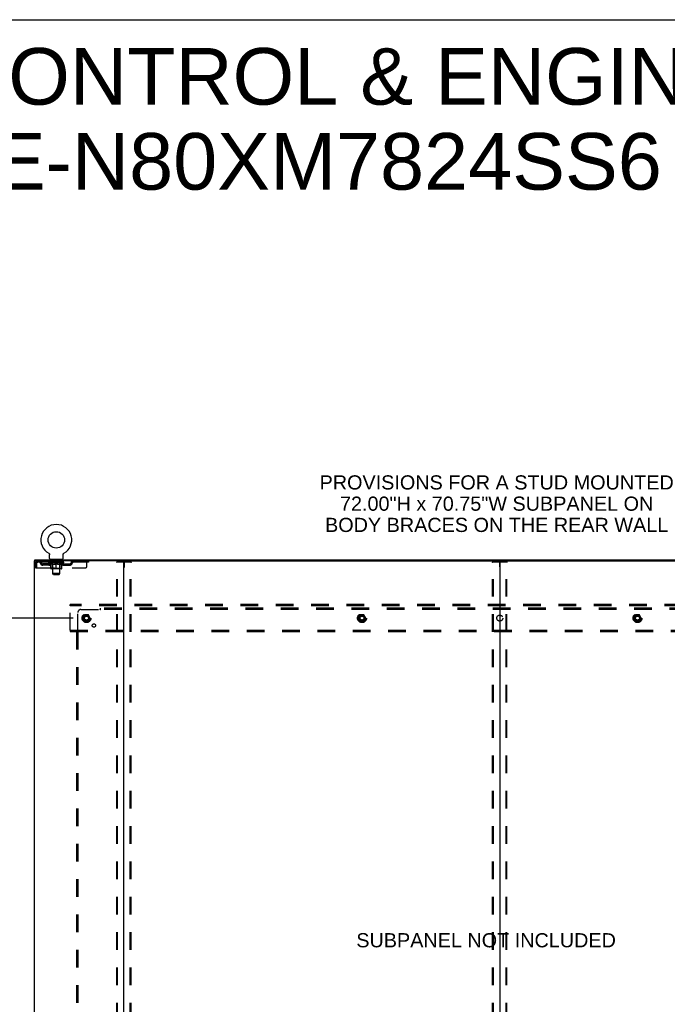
# Model space of a CAD drawing. Header units: inches. Extents: x 0 to 268, y 0 to 174.
# Tile 70 of 71: x 185 to 239, y 91 to 174. Entities that reach past the tile are written whole.
import ezdxf

# ---------------------------------------------------------------- set-up
doc = ezdxf.new("R2010")
doc.units = ezdxf.units.IN
doc.header["$LTSCALE"] = 14.749625
doc.header["$MEASUREMENT"] = 0
doc.linetypes.add('DOT', pattern=[0.2, 0.1, -0.1])
doc.linetypes.add('HIDDEN', pattern=[0.2, 0.1, -0.1])
doc.layers.get('0').update_dxf_attribs({"linetype": 'CONTINUOUS'})
for name, color, linetype in [('DEFAULT_2', 8, 'HIDDEN'), ('DIMENSIONS', 7, 'CONTINUOUS'), ('SUBPANEL', 7, 'CONTINUOUS'), ('WITNESSMARKS', 7, 'CONTINUOUS')]:
    doc.layers.add(name, color=color, linetype=linetype)
doc.styles.get("Standard").update_dxf_attribs({"font": 'arial.ttf'})
doc.dimstyles.new('DIMSTYLE_1', dxfattribs={"dimtxt": 1.183125, "dimasz": 1.5775, "dimexe": 0.09, "dimexo": 0.07, "dimgap": 0.0375, "dimtad": 0, "dimtih": 1, "dimtoh": 1, "dimzin": 4, "dimdsep": 46, "dimtxsty": 'Standard', "dimblk": '_FILLED', "dimblk1": '_FILLED', "dimblk2": '_FILLED', "dimcen": 0.09, "dimadec": 3, "dimazin": 1, "dimtfac": 1, "dimtdec": 3, "dimtofl": 0, "dimtmove": 0, "dimatfit": 3, "dimldrblk": '_FILLED', "dimfxl": 0, "dimtolj": 1, "dimtzin": 4, "dimarcsym": 0})

# ---------------------------------------------------------------- blocks, each defined once
blk = doc.blocks.new('_FILLED')
at = {"color": 0, "linetype": 'ByBlock'}
blk.add_solid([(0, 0), (-1, 0.2), (-1, -0.2)], dxfattribs=at)
blk = doc.blocks.new('*D4')
at = {"layer": 'DIMENSIONS', "color": 2, "linetype": 'Continuous'}
for p, q in [((189.43, 123.532), (178.333, 123.532)), ((179.753, 123.532), (179.753, 91.993)), ((179.753, 53.282), (179.753, 89.627)), ((189.43, 53.282), (178.333, 53.282))]:
    blk.add_line(p, q, dxfattribs=at)
at = {"layer": 'DIMENSIONS', "color": 2, "linetype": 'Continuous', "xscale": 1.5775, "yscale": 1.5775, "zscale": 1.5775}
for p, rotation in [((179.753, 123.532), 90), ((179.753, 53.282), 270)]:
    blk.add_blockref('_FILLED', p, dxfattribs=dict(at, rotation=rotation))
at = {"layer": 'DIMENSIONS', "color": 2, "linetype": 'Continuous', "insert": (179.753, 91.402), "char_height": 1.1831, "width": 4.13434, "attachment_point": 2, "line_spacing_factor": 0.9}
blk.add_mtext('70.25', dxfattribs=at)

msp = doc.modelspace()

# ---------------------------------------------------------------- linework, layer by layer
at = {"color": 7, "linetype": 'Continuous'}
for p, q in [((0, 173.525), (268.175, 173.525)), ((186.212, 128.303), (186.212, 128.407)), ((187.379, 128.945), (187.378, 128.945)), ((187.378, 128.945), (187.383, 128.943)), ((187.381, 128.944), (187.38, 128.945)), ((187.383, 128.943), (187.387, 128.94)), ((187.387, 128.94), (187.391, 128.937)), ((187.391, 128.937), (187.395, 128.934)), ((187.395, 128.934), (187.399, 128.931)), ((187.399, 128.931), (187.403, 128.928)), ((187.403, 128.928), (187.407, 128.924)), ((187.407, 128.924), (187.41, 128.921)), ((187.41, 128.921), (187.414, 128.917)), ((187.414, 128.917), (187.417, 128.913)), ((187.417, 128.913), (187.421, 128.909)), ((187.42, 128.909), (187.424, 128.905)), ((187.423, 128.905), (187.426, 128.901)), ((187.426, 128.901), (187.429, 128.897)), ((187.429, 128.897), (187.432, 128.892)), ((187.432, 128.892), (187.434, 128.888)), ((187.434, 128.888), (187.437, 128.883)), ((187.437, 128.883), (187.439, 128.879)), ((187.439, 128.879), (187.441, 128.874)), ((187.441, 128.874), (187.443, 128.869)), ((187.443, 128.869), (187.444, 128.865)), ((187.444, 128.865), (187.446, 128.86)), ((187.446, 128.86), (187.447, 128.855)), ((187.447, 128.855), (187.448, 128.85)), ((187.448, 128.85), (187.449, 128.845)), ((187.449, 128.845), (187.45, 128.84)), ((187.45, 128.84), (187.45, 128.835)), ((187.451, 128.825), (187.451, 128.82)), ((187.451, 128.506), (187.451, 128.82)), ((187.514, 128.437), (187.514, 128.407)), ((188.514, 128.437), (187.514, 128.437)), ((188.514, 128.437), (188.514, 128.407)), ((188.576, 128.506), (188.576, 128.82)), ((188.577, 128.835), (188.578, 128.84)), ((188.577, 128.83), (188.577, 128.835)), ((188.578, 128.845), (188.579, 128.85)), ((188.578, 128.84), (188.578, 128.845)), ((188.579, 128.85), (188.58, 128.855)), ((188.58, 128.855), (188.582, 128.86)), ((188.582, 128.86), (188.583, 128.865)), ((188.583, 128.865), (188.585, 128.869)), ((188.585, 128.869), (188.587, 128.874)), ((188.587, 128.874), (188.589, 128.879)), ((188.589, 128.879), (188.591, 128.883)), ((188.591, 128.883), (188.593, 128.888)), ((188.593, 128.888), (188.596, 128.892)), ((188.596, 128.892), (188.598, 128.897)), ((188.598, 128.897), (188.601, 128.901)), ((188.601, 128.901), (188.604, 128.905)), ((188.604, 128.905), (188.607, 128.909)), ((188.607, 128.909), (188.61, 128.913)), ((188.61, 128.913), (188.614, 128.917)), ((188.614, 128.917), (188.617, 128.921)), ((188.617, 128.921), (188.621, 128.924)), ((188.621, 128.924), (188.624, 128.928)), ((188.624, 128.928), (188.628, 128.931)), ((188.628, 128.931), (188.632, 128.934)), ((188.632, 128.934), (188.636, 128.937)), ((188.636, 128.937), (188.64, 128.94)), ((188.64, 128.94), (188.645, 128.943)), ((188.64, 128.94), (188.642, 128.941)), ((188.645, 128.943), (188.649, 128.945)), ((188.648, 128.945), (188.646, 128.944)), ((186.25, 128.303), (186.221, 128.303)), ((193.62, 128.303), (256.45, 128.303)), ((225.035, 128.263), (225.035, 48.551))]:
    msp.add_line(p, q, dxfattribs=at)
at = {"color": 3, "linetype": 'Continuous'}
for p, q in [((186.212, 128.407), (263.858, 128.407)), ((186.16, 128.303), (186.16, 48.511)), ((186.221, 128.303), (186.16, 128.303)), ((193.62, 128.303), (186.25, 128.303)), ((193.66, 48.551), (193.66, 128.263))]:
    msp.add_line(p, q, dxfattribs=at)
at = {"color": 7, "linetype": 'Continuous'}
for points in [[(187.45, 128.835), (187.451, 128.83), (187.451, 128.825)], [(188.576, 128.82), (188.576, 128.825), (188.577, 128.83)], [(188.576, 128.82), (188.576, 128.825), (188.577, 128.83)]]:
    msp.add_lwpolyline(points, dxfattribs=at)
msp.add_circle((188.014, 130.065), 0.688, dxfattribs=at)
for centre, radius, start, end in [((188.014, 130.065), 1.288, 299.50527, 240.49473), ((187.52, 128.506), 0.069, 180, 265), ((188.507, 128.506), 0.069, 275, 360), ((193.7, 128.263), 0.04, 90, 180), ((224.995, 128.263), 0.04, 0, 90), ((225.075, 128.263), 0.04, 90, 180)]:
    msp.add_arc(centre, radius, start, end, dxfattribs=at)
at = {"color": 3, "linetype": 'Continuous'}
msp.add_arc((193.62, 128.263), 0.04, 0, 90, dxfattribs=at)
at = {"layer": 'DEFAULT_2', "color": 8, "linetype": 'HIDDEN'}
for p, q in [((187.378, 128.945), (187.378, 128.945)), ((187.386, 128.941), (187.387, 128.94)), ((187.611, 128.437), (187.611, 128.407)), ((187.649, 128.347), (187.649, 128.427)), ((187.719, 128.337), (187.659, 128.337)), ((187.714, 127.256), (187.714, 128.327)), ((188.369, 128.337), (188.309, 128.337)), ((188.314, 127.256), (188.314, 128.327)), ((188.379, 128.347), (188.379, 128.427)), ((188.417, 128.437), (188.417, 128.407)), ((188.649, 128.945), (188.649, 128.945)), ((186.264, 128.136), (186.264, 127.741)), ((186.264, 128.136), (186.368, 128.136)), ((186.264, 127.741), (186.368, 127.741)), ((186.368, 128.136), (186.368, 127.741)), ((186.398, 127.741), (186.398, 128.136)), ((186.398, 127.741), (190.451, 127.741)), ((186.431, 128.303), (186.431, 128.199)), ((190.701, 128.199), (186.431, 128.199)), ((186.899, 127.948), (186.899, 128.052)), ((187.382, 128.052), (186.899, 128.052)), ((187.382, 127.948), (186.899, 127.948)), ((187.149, 127.948), (187.149, 128.052)), ((187.38, 128.152), (187.38, 128.199)), ((187.54, 128.041), (187.38, 128.152)), ((188.647, 128.152), (187.38, 128.152)), ((187.39, 128.193), (187.39, 128.199)), ((187.399, 128.189), (187.399, 128.193)), ((187.399, 128.189), (188.629, 128.189)), ((187.408, 128.189), (187.408, 128.193)), ((187.409, 128.189), (187.409, 128.193)), ((187.419, 128.193), (187.419, 128.199)), ((187.435, 128.189), (187.435, 128.193)), ((187.437, 128.189), (187.437, 128.193)), ((187.465, 128.193), (187.465, 128.199)), ((187.48, 128.189), (187.48, 128.193)), ((187.482, 128.189), (187.482, 128.193)), ((187.687, 128.192), (187.485, 128.192)), ((187.529, 128.193), (187.529, 128.199)), ((187.53, 128.189), (187.53, 128.192)), ((187.531, 128.189), (187.531, 128.192)), ((187.534, 128.189), (187.534, 128.192)), ((187.54, 128.041), (187.55, 128.041)), ((187.541, 128.189), (187.541, 128.193)), ((187.541, 128.189), (187.541, 128.192)), ((187.544, 128.189), (187.544, 128.193)), ((187.548, 128.189), (187.548, 128.193)), ((187.55, 127.678), (187.55, 128.084)), ((187.552, 128.189), (187.552, 128.192)), ((187.566, 128.189), (187.566, 128.192)), ((187.576, 128.199), (187.576, 128.303)), ((187.584, 128.189), (187.584, 128.192)), ((187.585, 128.189), (187.585, 128.195)), ((188.44, 127.641), (187.587, 127.641)), ((187.605, 128.189), (187.605, 128.192)), ((187.607, 128.193), (187.607, 128.199)), ((187.616, 128.189), (187.616, 128.193)), ((187.62, 128.189), (187.62, 128.193)), ((187.63, 128.189), (187.63, 128.192)), ((187.641, 128.189), (187.641, 128.196)), ((187.657, 128.189), (187.657, 128.192)), ((187.66, 128.189), (187.66, 128.192)), ((187.701, 127.681), (187.661, 127.641)), ((187.687, 128.189), (187.687, 128.192)), ((187.754, 128.192), (187.692, 128.192)), ((187.693, 128.041), (187.872, 128.041)), ((187.697, 128.193), (187.697, 128.199)), ((187.701, 127.681), (187.701, 128.149)), ((188.326, 127.681), (187.701, 127.681)), ((187.704, 128.189), (187.704, 128.193)), ((187.709, 128.189), (187.709, 128.193)), ((187.715, 128.189), (187.715, 128.198)), ((187.719, 128.189), (187.719, 128.192)), ((187.73, 128.189), (187.73, 128.192)), ((187.754, 128.189), (187.754, 128.192)), ((187.829, 128.192), (187.77, 128.192)), ((187.79, 128.189), (187.79, 128.192)), ((187.797, 128.193), (187.797, 128.199)), ((187.801, 128.189), (187.801, 128.193)), ((187.803, 128.189), (187.803, 128.198)), ((187.806, 128.189), (187.806, 128.193)), ((187.813, 128.189), (187.813, 128.193)), ((187.829, 128.189), (187.829, 128.192)), ((187.909, 128.192), (187.855, 128.192)), ((187.868, 128.189), (187.868, 128.192)), ((187.899, 128.192), (187.977, 128.197)), ((187.904, 128.193), (187.904, 128.199)), ((187.904, 128.193), (187.904, 128.199)), ((187.904, 128.199), (187.904, 128.199)), ((187.904, 128.189), (187.904, 128.193)), ((187.908, 128.189), (187.908, 128.193)), ((187.909, 128.189), (187.909, 128.192)), ((187.91, 128.189), (187.91, 128.193)), ((187.945, 128.192), (188.009, 128.192)), ((187.95, 128.189), (187.95, 128.192)), ((187.956, 128.192), (187.956, 128.196)), ((187.977, 128.192), (187.977, 128.197)), ((187.993, 128.189), (187.993, 128.192)), ((188.011, 128.193), (188.011, 128.193)), ((188.011, 128.189), (188.011, 128.193)), ((188.011, 128.189), (188.011, 128.193)), ((188.014, 128.193), (188.014, 128.199)), ((188.014, 128.199), (188.128, 128.192)), ((188.014, 127.641), (188.014, 128.085)), ((188.016, 128.189), (188.016, 128.193)), ((188.016, 128.189), (188.016, 128.193)), ((188.016, 128.193), (188.016, 128.193)), ((188.035, 128.189), (188.035, 128.192)), ((188.035, 128.192), (188.083, 128.192)), ((188.077, 128.189), (188.077, 128.192)), ((188.118, 128.189), (188.118, 128.193)), ((188.118, 128.189), (188.118, 128.192)), ((188.118, 128.192), (188.173, 128.192)), ((188.119, 128.189), (188.119, 128.193)), ((188.123, 128.193), (188.123, 128.199)), ((188.123, 128.199), (188.124, 128.199)), ((188.123, 128.189), (188.123, 128.193)), ((188.124, 128.193), (188.124, 128.199)), ((188.155, 128.041), (188.335, 128.041)), ((188.16, 128.189), (188.16, 128.192)), ((188.199, 128.189), (188.199, 128.192)), ((188.199, 128.192), (188.258, 128.192)), ((188.214, 128.189), (188.214, 128.193)), ((188.222, 128.189), (188.222, 128.193)), ((188.224, 128.189), (188.224, 128.198)), ((188.227, 128.189), (188.227, 128.193)), ((188.23, 128.193), (188.23, 128.199)), ((188.238, 128.189), (188.238, 128.192)), ((188.274, 128.189), (188.274, 128.192)), ((188.274, 128.192), (188.336, 128.192)), ((188.298, 128.189), (188.298, 128.192)), ((188.309, 128.189), (188.309, 128.192)), ((188.313, 128.189), (188.313, 128.198)), ((188.319, 128.189), (188.319, 128.193)), ((188.324, 128.189), (188.324, 128.193)), ((188.326, 127.681), (188.326, 128.149)), ((188.326, 127.681), (188.366, 127.641)), ((188.33, 128.193), (188.33, 128.199)), ((188.341, 128.189), (188.341, 128.192)), ((188.341, 128.192), (188.542, 128.192)), ((188.368, 128.189), (188.368, 128.192)), ((188.371, 128.189), (188.371, 128.192)), ((188.386, 128.189), (188.386, 128.196)), ((188.398, 128.189), (188.398, 128.192)), ((188.407, 128.189), (188.407, 128.193)), ((188.411, 128.189), (188.411, 128.193)), ((188.421, 128.193), (188.421, 128.199)), ((188.422, 128.189), (188.422, 128.192)), ((188.443, 128.189), (188.443, 128.195)), ((188.443, 128.189), (188.443, 128.192)), ((188.451, 128.199), (188.451, 128.303)), ((188.461, 128.189), (188.461, 128.192)), ((188.475, 128.189), (188.475, 128.192)), ((188.477, 127.678), (188.477, 128.084)), ((188.477, 128.041), (188.488, 128.041)), ((188.48, 128.189), (188.48, 128.193)), ((188.483, 128.189), (188.483, 128.193)), ((188.487, 128.189), (188.487, 128.193)), ((188.487, 128.189), (188.487, 128.192)), ((188.488, 128.041), (188.647, 128.152)), ((188.494, 128.189), (188.494, 128.192)), ((188.497, 128.189), (188.497, 128.192)), ((188.497, 128.189), (188.497, 128.192)), ((188.499, 128.193), (188.499, 128.199)), ((188.545, 128.189), (188.545, 128.193)), ((188.548, 128.189), (188.548, 128.193)), ((188.562, 128.193), (188.562, 128.199)), ((188.591, 128.189), (188.591, 128.193)), ((188.593, 128.189), (188.593, 128.193)), ((188.609, 128.193), (188.609, 128.199)), ((188.619, 128.189), (188.619, 128.193)), ((188.62, 128.189), (188.62, 128.193)), ((188.629, 128.189), (188.629, 128.193)), ((188.637, 128.193), (188.637, 128.199)), ((188.645, 128.052), (189.128, 128.052)), ((188.645, 127.948), (189.128, 127.948)), ((188.647, 128.152), (188.647, 128.199)), ((188.878, 127.948), (188.878, 128.052)), ((189.128, 127.948), (189.128, 128.052)), ((189.601, 128.303), (189.601, 128.199)), ((190.576, 127.866), (190.576, 128.303)), ((190.701, 128.303), (190.701, 128.199)), ((193.056, 48.625), (193.056, 128.19)), ((193.077, 128.22), (194.242, 128.22)), ((193.129, 48.625), (193.129, 128.19)), ((194.19, 48.625), (194.19, 128.19)), ((194.264, 48.625), (194.264, 128.19)), ((224.431, 48.625), (224.431, 128.19)), ((224.452, 128.22), (225.617, 128.22)), ((224.504, 48.625), (224.504, 128.19)), ((225.565, 48.625), (225.565, 128.19)), ((225.639, 48.625), (225.639, 128.19)), ((187.783, 127.187), (187.714, 127.256)), ((188.314, 127.256), (187.714, 127.256)), ((187.783, 127.187), (188.245, 127.187)), ((188.245, 127.187), (188.314, 127.256)), ((189.16, 124.553), (189.16, 124.657)), ((260.91, 124.657), (189.16, 124.657)), ((189.16, 122.511), (189.16, 124.553)), ((260.91, 124.553), (189.16, 124.553)), ((190.372, 123.805), (190.217, 123.537)), ((190.217, 123.527), (190.372, 123.26)), ((190.689, 123.81), (190.38, 123.81)), ((190.852, 123.537), (190.698, 123.805)), ((190.698, 123.26), (190.852, 123.527)), ((213.372, 123.805), (213.217, 123.537)), ((213.217, 123.527), (213.372, 123.26)), ((213.689, 123.81), (213.38, 123.81)), ((213.852, 123.537), (213.698, 123.805)), ((213.698, 123.26), (213.852, 123.527)), ((236.372, 123.805), (236.217, 123.537)), ((236.217, 123.527), (236.372, 123.26)), ((236.689, 123.81), (236.38, 123.81)), ((236.852, 123.537), (236.698, 123.805)), ((236.698, 123.26), (236.852, 123.527)), ((190.689, 123.255), (190.38, 123.255)), ((213.689, 123.255), (213.38, 123.255)), ((236.689, 123.255), (236.38, 123.255)), ((189.16, 122.511), (189.16, 122.407)), ((189.16, 122.511), (260.91, 122.511)), ((189.16, 122.407), (260.91, 122.407))]:
    msp.add_line(p, q, dxfattribs=at)
for points in [[(186.431, 128.303), (186.428, 128.302), (186.426, 128.299), (186.424, 128.294), (186.421, 128.287), (186.419, 128.278), (186.417, 128.267), (186.414, 128.254), (186.412, 128.24), (186.41, 128.225), (186.407, 128.209), (186.405, 128.191), (186.402, 128.173), (186.4, 128.155), (186.398, 128.136)], [(186.431, 128.199), (186.428, 128.199), (186.426, 128.198), (186.424, 128.196), (186.421, 128.193), (186.419, 128.19), (186.417, 128.185), (186.414, 128.181), (186.412, 128.175), (186.41, 128.17), (186.407, 128.163), (186.405, 128.157), (186.402, 128.15), (186.4, 128.143), (186.398, 128.136)], [(187.7, 128.041), (187.675, 128.045), (187.651, 128.051), (187.626, 128.058), (187.601, 128.066), (187.576, 128.074), (187.55, 128.084)], [(187.55, 128.083), (187.575, 128.074), (187.599, 128.065), (187.623, 128.058), (187.646, 128.051), (187.669, 128.046), (187.693, 128.041)], [(188.014, 128.085), (187.988, 128.075), (187.962, 128.066), (187.937, 128.058), (187.912, 128.051), (187.887, 128.045), (187.863, 128.041)], [(187.872, 128.041), (187.896, 128.046), (187.919, 128.051), (187.942, 128.058), (187.966, 128.065), (187.99, 128.074), (188.014, 128.083)], [(188.165, 128.041), (188.14, 128.045), (188.115, 128.051), (188.09, 128.058), (188.065, 128.066), (188.039, 128.075), (188.014, 128.085)], [(188.014, 128.083), (188.038, 128.073), (188.062, 128.065), (188.085, 128.058), (188.109, 128.051), (188.132, 128.045), (188.155, 128.041)], [(188.477, 128.084), (188.451, 128.074), (188.426, 128.065), (188.401, 128.058), (188.376, 128.051), (188.352, 128.045), (188.327, 128.041)], [(188.335, 128.041), (188.358, 128.046), (188.382, 128.051), (188.405, 128.058), (188.429, 128.065), (188.453, 128.074), (188.477, 128.083)], [(193.056, 128.19), (193.057, 128.198), (193.059, 128.205), (193.062, 128.211), (193.066, 128.216), (193.071, 128.219), (193.077, 128.22)], [(193.151, 128.22), (193.145, 128.219), (193.14, 128.216), (193.136, 128.211), (193.132, 128.205), (193.13, 128.198), (193.129, 128.19)], [(194.19, 128.19), (194.189, 128.198), (194.187, 128.205), (194.184, 128.211), (194.179, 128.216), (194.175, 128.219), (194.169, 128.22)], [(194.242, 128.22), (194.248, 128.219), (194.253, 128.216), (194.257, 128.211), (194.261, 128.205), (194.263, 128.198), (194.264, 128.19)], [(224.431, 128.19), (224.432, 128.198), (224.434, 128.205), (224.437, 128.211), (224.441, 128.216), (224.446, 128.219), (224.452, 128.22)], [(224.526, 128.22), (224.52, 128.219), (224.515, 128.216), (224.511, 128.211), (224.507, 128.205), (224.505, 128.198), (224.504, 128.19)], [(225.565, 128.19), (225.564, 128.198), (225.562, 128.205), (225.559, 128.211), (225.554, 128.216), (225.55, 128.219), (225.544, 128.22)], [(225.617, 128.22), (225.623, 128.219), (225.628, 128.216), (225.632, 128.211), (225.636, 128.205), (225.638, 128.198), (225.639, 128.19)]]:
    msp.add_lwpolyline(points, dxfattribs=at)
for centre, radius in [((190.535, 123.532), 0.372), ((190.535, 123.532), 0.356), ((190.535, 123.532), 0.312), ((190.535, 123.532), 0.204), ((190.535, 123.532), 0.188), ((190.535, 123.532), 0.183), ((190.535, 123.532), 0.165), ((213.535, 123.532), 0.372), ((213.535, 123.532), 0.356), ((213.535, 123.532), 0.312), ((213.535, 123.532), 0.204), ((213.535, 123.532), 0.188), ((213.535, 123.532), 0.183), ((213.535, 123.532), 0.165), ((236.535, 123.532), 0.372), ((236.535, 123.532), 0.356), ((236.535, 123.532), 0.312), ((236.535, 123.532), 0.204), ((236.535, 123.532), 0.188), ((236.535, 123.532), 0.183), ((236.535, 123.532), 0.165)]:
    msp.add_circle(centre, radius, dxfattribs=at)
at = {"layer": 'DEFAULT_2', "color": 8, "linetype": 'DOT'}
for centre in [(190.535, 123.532), (213.535, 123.532), (236.535, 123.532)]:
    msp.add_circle(centre, 0.17, dxfattribs=at)
at = {"layer": 'DEFAULT_2', "color": 8, "linetype": 'HIDDEN'}
for centre, radius, start, end in [((187.52, 128.506), 0.069, 265, 270), ((187.639, 128.427), 0.01, 0, 90), ((187.659, 128.347), 0.01, 180, 270), ((187.704, 128.327), 0.01, 0, 90), ((188.324, 128.327), 0.01, 90, 180), ((188.369, 128.347), 0.01, 270, 360), ((188.389, 128.427), 0.01, 90, 180), ((188.507, 128.506), 0.069, 270, 275), ((186.431, 128.136), 0.167, 90, 180), ((186.431, 128.136), 0.063, 90, 180), ((186.61, 128.136), 0.167, 8.07163, 90), ((186.611, 128.137), 0.0625, 7.98631, 90), ((186.899, 128.177), 0.229, 187.98631, 270), ((186.899, 128.177), 0.125, 188.07163, 270), ((187.382, 128.177), 0.125, 270, 351.92837), ((187.382, 128.177), 0.229, 270, 352.01369), ((187.671, 128.136), 0.167, 90, 171.92837), ((187.587, 127.678), 0.0371, 180, 270), ((187.671, 128.137), 0.0625, 90, 172.01369), ((187.661, 128.149), 0.0398, 0, 90), ((188.366, 128.149), 0.0398, 90, 180), ((188.356, 128.136), 0.167, 8.07163, 90), ((188.357, 128.137), 0.0625, 7.98631, 90), ((188.645, 128.177), 0.229, 187.98631, 270), ((188.44, 127.678), 0.0371, 270, 360), ((188.645, 128.177), 0.125, 188.07163, 270), ((189.128, 128.177), 0.125, 270, 351.92837), ((189.128, 128.177), 0.229, 270, 352.01369), ((189.417, 128.136), 0.167, 90, 171.92837), ((189.417, 128.137), 0.0625, 90, 172.01369), ((190.451, 127.866), 0.125, 270, 360), ((190.226, 123.532), 0.01, 150.01268, 209.98829), ((190.38, 123.8), 0.01, 90.01235, 149.98915), ((190.689, 123.8), 0.01, 30.01204, 89.98872), ((190.844, 123.532), 0.01, 330.01268, 29.98829), ((213.226, 123.532), 0.01, 150.01268, 209.98829), ((213.38, 123.8), 0.01, 90.01235, 149.98915), ((213.689, 123.8), 0.01, 30.01204, 89.98872), ((213.844, 123.532), 0.01, 330.01268, 29.98829), ((236.226, 123.532), 0.01, 150.01268, 209.98829), ((236.38, 123.8), 0.01, 90.01235, 149.98915), ((236.689, 123.8), 0.01, 30.01204, 89.98872), ((236.844, 123.532), 0.01, 330.01268, 29.98829), ((190.38, 123.265), 0.01, 210.01204, 269.98872), ((190.689, 123.265), 0.01, 270.01235, 329.98915), ((213.38, 123.265), 0.01, 210.01204, 269.98872), ((213.689, 123.265), 0.01, 270.01235, 329.98915), ((236.38, 123.265), 0.01, 210.01204, 269.98872), ((236.689, 123.265), 0.01, 270.01235, 329.98915)]:
    msp.add_arc(centre, radius, start, end, dxfattribs=at)
for centre, major_axis, ratio, start_param, end_param in [((188.014, 128.199), (0.633, 0.007), 0.05963, 2.96643, 3.140963), ((187.361, 128.187), (0.198, 0), 0.060556, 0.430652, 1.470503), ((188.014, 128.199), (0.633, 0), 0.060556, -3.141593, -2.96706), ((187.361, 128.181), (0.198, 0.002), 0.05963, 1.376596, 1.469874), ((188.014, 128.199), (0.633, 0.013), 0.05688, 2.791345, 2.965878), ((187.336, 128.187), (0.198, 0.002), 0.05963, 0.25549, 1.295341), ((187.405, 128.187), (0.198, -0.002), 0.05963, 0.605815, 1.645666), ((188.014, 128.199), (0.633, -0.007), 0.05963, -2.96643, -2.791898), ((187.405, 128.181), (0.198, 0), 0.060556, 1.551758, 1.645036), ((187.336, 128.181), (0.198, 0.004), 0.05688, 1.20151, 1.294789), ((187.406, 128.183), (0.164, 0.002), 0.05963, 1.065228, 1.614276), ((187.386, 128.183), (0.164, 0.003), 0.05688, 0.890143, 1.43919), ((187.444, 128.183), (0.164, 0), 0.060556, 1.240391, 1.789438), ((188.014, 128.199), (0.633, 0.019), 0.052395, 2.616403, 2.790936), ((187.333, 128.187), (0.198, 0.004), 0.05688, 0.080405, 1.120256), ((187.467, 128.187), (0.198, -0.004), 0.05688, 0.7809, 1.820751), ((188.014, 128.199), (0.633, -0.013), 0.05688, -2.791345, -2.616812), ((187.467, 128.181), (0.198, -0.002), 0.05963, 1.72692, 1.820198), ((187.333, 128.181), (0.198, 0.006), 0.052395, 1.026568, 1.119847), ((187.386, 128.183), (0.164, 0.005), 0.052395, 0.715201, 1.264248), ((187.5, 128.183), (0.164, -0.002), 0.05963, 1.415553, 1.9646), ((188.014, 128.199), (0.633, 0.025), 0.046319, 2.441654, 2.616187), ((187.547, 128.187), (0.198, -0.006), 0.052395, 0.955842, 1.995693), ((188.014, 128.199), (0.633, -0.019), 0.052395, -2.616403, -2.44187), ((187.35, 128.187), (0.198, 0.006), 0.052395, -0.094537, 0.945314), ((187.547, 128.181), (0.198, -0.004), 0.05688, 1.902006, 1.995284), ((187.35, 128.181), (0.198, 0.008), 0.046319, 0.851819, 0.945098), ((187.404, 128.183), (0.164, 0.006), 0.046319, 0.540452, 1.089499), ((187.571, 128.183), (0.164, -0.003), 0.05688, 1.590638, 2.139686), ((188.014, 128.199), (0.633, 0.029), 0.038841, 2.267123, 2.441656), ((187.64, 128.187), (0.198, -0.008), 0.046319, 1.130591, 2.170442), ((187.387, 128.187), (0.198, 0.008), 0.046319, -0.269286, 0.770565), ((188.014, 128.199), (0.633, -0.025), 0.046319, -2.441654, -2.267121), ((187.64, 128.181), (0.198, -0.006), 0.052395, 2.076947, 2.170226), ((187.387, 128.181), (0.198, 0.009), 0.038841, 0.677289, 0.770567), ((187.441, 128.183), (0.164, 0.008), 0.038841, 0.365921, 0.914969), ((187.655, 128.183), (0.164, -0.005), 0.052395, 1.76558, 2.314627), ((188.014, 128.199), (0.633, 0.033), 0.030195, 2.09281, 2.267343), ((187.745, 128.187), (0.198, -0.009), 0.038841, 1.305122, 2.344973), ((187.443, 128.187), (0.198, 0.009), 0.038841, -0.443817, 0.596034), ((188.014, 128.199), (0.633, -0.029), 0.038841, -2.267123, -2.092591), ((187.745, 128.181), (0.198, -0.008), 0.046319, 2.251696, 2.344975), ((187.443, 128.181), (0.198, 0.01), 0.030195, 0.502975, 0.596254), ((187.495, 128.183), (0.164, 0.009), 0.030195, 0.191608, 0.740655), ((187.751, 128.183), (0.164, -0.006), 0.046319, 1.940329, 2.489376), ((187.516, 128.187), (0.198, 0.01), 0.030195, -0.61813, 0.421721), ((188.014, 128.199), (0.633, 0.036), 0.020645, 1.918687, 2.09322), ((187.858, 128.187), (0.198, -0.01), 0.030195, 1.479435, 2.519286), ((188.014, 128.199), (0.633, -0.033), 0.030195, -2.09281, -1.918277), ((187.858, 128.181), (0.198, -0.009), 0.038841, 2.426227, 2.519505), ((187.516, 128.181), (0.198, 0.011), 0.020645, 0.328852, 0.422131), ((187.565, 128.183), (0.164, 0.009), 0.020645, 0.017485, 0.566532), ((187.854, 128.183), (0.164, -0.008), 0.038841, 2.11486, 2.663907), ((187.605, 128.187), (0.198, 0.011), 0.020645, -0.792253, 0.247598), ((188.014, 128.199), (0.633, 0.038), 0.010478, 1.744704, 1.919237), ((187.976, 128.187), (0.198, -0.011), 0.020645, 1.653558, 2.693409), ((188.014, 128.199), (0.633, -0.036), 0.020645, -1.918687, -1.744154), ((187.976, 128.181), (0.198, -0.01), 0.030195, 2.60054, 2.693819), ((187.605, 128.181), (0.198, 0.012), 0.010478, 0.154869, 0.248148), ((187.649, 128.183), (0.164, 0.01), 0.010478, 6.126688, 6.675735), ((187.963, 128.183), (0.164, -0.009), 0.030195, 2.289173, 2.83822), ((187.706, 128.187), (0.198, 0.012), 0.010478, -0.966236, -0.000846), ((188.094, 128.187), (0.198, -0.012), 0.010478, 1.827541, 2.867392), ((188.014, 128.199), (0.633, -0.038), 0.010478, -1.744704, -1.570171), ((188.094, 128.181), (0.198, -0.011), 0.020645, 2.774664, 2.867942), ((188.072, 128.183), (0.164, -0.009), 0.020645, 2.463296, 3.012344), ((187.933, 128.187), (0.198, 0.012), 0.010478, 0.274201, 1.314052), ((187.847, 128.183), (0.164, 0.01), 0.010478, -0.000298, 0.504314), ((187.817, 128.181), (0.198, 0.012), 0.010478, 0.192946, 0.399283), ((188.014, 128.199), (0.633, 0.038), 0.010478, -1.578586, -1.396888), ((188.211, 128.181), (0.198, -0.012), 0.010478, 2.948646, 3.041925), ((188.181, 128.183), (0.164, -0.01), 0.010478, 2.637279, 3.142076), ((188.052, 128.187), (0.198, 0.011), 0.020645, 0.448184, 1.488034), ((187.955, 128.183), (0.164, 0.009), 0.020645, 0.129249, 0.678296), ((187.933, 128.181), (0.198, 0.011), 0.020645, 0.273651, 0.366929), ((188.321, 128.187), (0.198, -0.012), 0.010478, -3.140747, -2.175357), ((188.014, 128.199), (0.633, 0.036), 0.020645, -1.397439, -1.222906), ((188.014, 128.199), (0.633, -0.038), 0.010478, 1.222355, 1.396888), ((188.17, 128.187), (0.198, 0.01), 0.030195, 0.622307, 1.662158), ((188.065, 128.183), (0.164, 0.009), 0.030195, 0.303372, 0.852419), ((188.378, 128.183), (0.164, -0.01), 0.010478, 2.749043, 3.29809), ((188.422, 128.187), (0.198, -0.011), 0.020645, 2.893995, 3.933846), ((188.052, 128.181), (0.198, 0.01), 0.030195, 0.447774, 0.541052), ((188.422, 128.181), (0.198, -0.012), 0.010478, 2.893445, 2.986723), ((188.014, 128.199), (0.633, 0.033), 0.030195, -1.223315, -1.048783), ((188.014, 128.199), (0.633, -0.036), 0.020645, 1.048373, 1.222906), ((188.283, 128.187), (0.198, 0.009), 0.038841, 0.79662, 1.836471), ((188.173, 128.183), (0.164, 0.008), 0.038841, 0.477686, 1.026733), ((188.462, 128.183), (0.164, -0.009), 0.020645, 2.57506, 3.124108), ((188.511, 128.187), (0.198, -0.01), 0.030195, 2.719872, 3.759723), ((188.387, 128.187), (0.198, 0.008), 0.046319, 0.971151, 2.011002), ((188.17, 128.181), (0.198, 0.009), 0.038841, 0.622087, 0.715366), ((188.511, 128.181), (0.198, -0.011), 0.020645, 2.719462, 2.812741), ((188.014, 128.199), (0.633, 0.029), 0.038841, -1.049002, -0.874469), ((188.014, 128.199), (0.633, -0.033), 0.030195, 0.87425, 1.048783), ((188.277, 128.183), (0.164, 0.006), 0.046319, 0.652216, 1.201263), ((188.481, 128.187), (0.198, 0.006), 0.052395, 1.1459, 2.185751), ((188.532, 128.183), (0.164, -0.009), 0.030195, 2.400937, 2.949985), ((188.585, 128.187), (0.198, -0.009), 0.038841, 2.545558, 3.585409), ((188.372, 128.183), (0.164, 0.005), 0.052395, 0.826965, 1.376012), ((188.283, 128.181), (0.198, 0.008), 0.046319, 0.796618, 0.889896), ((188.585, 128.181), (0.198, -0.01), 0.030195, 2.545339, 2.638617), ((188.56, 128.187), (0.198, 0.004), 0.05688, 1.320842, 2.360692), ((188.014, 128.199), (0.633, 0.025), 0.046319, -0.874471, -0.699939), ((188.014, 128.199), (0.633, -0.029), 0.038841, 0.699936, 0.874469), ((188.641, 128.187), (0.198, -0.008), 0.046319, 2.371028, 3.410879), ((188.587, 128.183), (0.164, -0.008), 0.038841, 2.226624, 2.775671), ((188.623, 128.187), (0.198, 0.002), 0.05963, 1.495927, 2.535778), ((188.457, 128.183), (0.164, 0.003), 0.05688, 1.001907, 1.550954), ((188.678, 128.187), (0.198, -0.006), 0.052395, 2.196279, 3.23613), ((188.387, 128.181), (0.198, 0.006), 0.052395, 0.971367, 1.064645), ((188.623, 128.183), (0.164, -0.006), 0.046319, 2.052093, 2.601141), ((188.667, 128.187), (0.198, 0), 0.060556, 1.671089, 2.71094), ((188.641, 128.181), (0.198, -0.009), 0.038841, 2.371026, 2.464304), ((188.695, 128.187), (0.198, -0.004), 0.05688, 2.021337, 3.061188), ((188.014, 128.199), (0.633, 0.019), 0.052395, -0.699723, -0.52519), ((188.014, 128.199), (0.633, -0.025), 0.046319, 0.525406, 0.699939), ((188.691, 128.187), (0.198, -0.002), 0.05963, 1.846251, 2.886102), ((188.528, 128.183), (0.164, 0.002), 0.05963, 1.176993, 1.72604), ((188.642, 128.183), (0.164, -0.005), 0.052395, 1.877344, 2.426392), ((188.583, 128.183), (0.164, 0), 0.060556, 1.352155, 1.901202), ((188.641, 128.183), (0.164, -0.003), 0.05688, 1.702402, 2.25145), ((188.621, 128.183), (0.164, -0.002), 0.05963, 1.527317, 2.076364), ((188.481, 128.181), (0.198, 0.004), 0.05688, 1.146309, 1.239587), ((188.678, 128.181), (0.198, -0.008), 0.046319, 2.196495, 2.289773), ((188.014, 128.199), (0.633, 0.013), 0.05688, -0.524781, -0.350248), ((188.014, 128.199), (0.633, -0.019), 0.052395, 0.350657, 0.52519), ((188.56, 128.181), (0.198, 0.002), 0.05963, 1.321394, 1.414673), ((188.695, 128.181), (0.198, -0.006), 0.052395, 2.021746, 2.115024), ((188.014, 128.199), (0.633, 0.007), 0.05963, -0.349695, -0.175162), ((188.014, 128.199), (0.633, -0.013), 0.05688, 0.175715, 0.350248), ((188.623, 128.181), (0.198, 0), 0.060556, 1.496556, 1.589835), ((188.691, 128.181), (0.198, -0.004), 0.05688, 1.846804, 1.940083), ((188.667, 128.181), (0.198, -0.002), 0.05963, 1.671719, 1.764997), ((188.014, 128.199), (0.633, 0), 0.060556, -0.174533, 0), ((188.014, 128.199), (0.633, -0.007), 0.05963, 0.000629, 0.175162)]:
    msp.add_ellipse(centre, major_axis=major_axis, ratio=ratio, start_param=start_param, end_param=end_param, dxfattribs=at)
at = {"layer": 'SUBPANEL', "color": 8, "linetype": 'HIDDEN'}
for p, q in [((190.066, 124.251), (191.656, 124.251)), ((191.674, 124.27), (191.667, 124.262)), ((191.691, 124.21), (191.691, 124.376)), ((258.378, 124.376), (191.691, 124.376)), ((258.378, 124.251), (191.691, 124.251)), ((195.816, 124.251), (195.816, 124.376)), ((189.816, 122.411), (189.816, 124.001)), ((189.691, 122.376), (189.691, 54.438)), ((189.691, 122.376), (189.857, 122.376)), ((189.816, 122.376), (189.816, 54.438)), ((189.816, 118.251), (189.691, 118.251))]:
    msp.add_line(p, q, dxfattribs=at)
for points in [[(191.667, 124.262), (191.665, 124.26), (191.663, 124.258), (191.661, 124.256), (191.659, 124.254), (191.657, 124.253), (191.656, 124.251)], [(191.665, 124.237), (191.664, 124.24), (191.662, 124.242), (191.66, 124.245), (191.659, 124.247), (191.657, 124.249), (191.656, 124.251)], [(191.691, 124.21), (191.689, 124.211), (191.687, 124.212), (191.685, 124.213), (191.684, 124.214), (191.682, 124.215), (191.68, 124.216), (191.679, 124.218), (191.677, 124.22), (191.675, 124.221), (191.674, 124.223), (191.673, 124.225), (191.671, 124.228), (191.67, 124.23), (191.668, 124.232), (191.665, 124.237)], [(191.691, 124.289), (191.689, 124.287), (191.687, 124.285), (191.686, 124.282), (191.684, 124.28), (191.682, 124.278), (191.681, 124.276), (191.679, 124.275), (191.677, 124.273), (191.676, 124.271), (191.674, 124.27)], [(189.777, 122.376), (189.78, 122.378), (189.782, 122.379), (189.784, 122.381), (189.787, 122.383), (189.789, 122.385), (189.79, 122.386), (189.792, 122.388), (189.794, 122.39), (189.796, 122.391), (189.797, 122.393), (189.802, 122.398)], [(189.802, 122.398), (189.804, 122.4), (189.806, 122.402), (189.808, 122.404), (189.81, 122.406), (189.812, 122.408), (189.814, 122.41), (189.816, 122.411)], [(189.835, 122.399), (189.83, 122.402), (189.827, 122.403), (189.825, 122.405), (189.822, 122.406), (189.82, 122.408), (189.818, 122.41), (189.816, 122.411)], [(189.857, 122.376), (189.856, 122.378), (189.855, 122.38), (189.854, 122.382), (189.853, 122.383), (189.852, 122.385), (189.851, 122.387), (189.849, 122.388), (189.847, 122.39), (189.845, 122.391), (189.844, 122.393), (189.842, 122.394), (189.839, 122.396), (189.837, 122.397), (189.835, 122.399)]]:
    msp.add_lwpolyline(points, dxfattribs=at)
for centre, radius in [((190.535, 123.532), 0.25), ((213.535, 123.532), 0.25), ((225.035, 123.532), 0.25), ((236.535, 123.532), 0.25), ((191.153, 122.913), 0.141)]:
    msp.add_circle(centre, radius, dxfattribs=at)
msp.add_arc((190.066, 124.001), 0.25, 90, 180, dxfattribs=at)
at = {"layer": 'WITNESSMARKS', "color": 40, "linetype": 'Continuous'}
for p, q in [((193.597, 128.178), (193.722, 128.178)), ((193.597, 128.116), (193.722, 128.116)), ((193.597, 128.053), (193.722, 128.053)), ((193.597, 127.991), (193.722, 127.991)), ((193.597, 127.928), (193.722, 127.928)), ((193.597, 127.803), (193.722, 127.803)), ((224.972, 128.178), (225.097, 128.178)), ((224.972, 128.116), (225.097, 128.116)), ((224.972, 128.053), (225.097, 128.053)), ((224.972, 127.991), (225.097, 127.991)), ((224.972, 127.866), (225.097, 127.866))]:
    msp.add_line(p, q, dxfattribs=at)

# ---------------------------------------------------------------- texts
at = {"layer": 'DIMENSIONS', "color": 2, "linetype": 'Continuous', "attachment_point": 2, "line_spacing_factor": 0.9}
for s, insert, char_height, width in [('SAGINAW CONTROL & ENGINEERING\\PSCE-N80XM7824SS6', (206.046, 171.158), 4.7325, 119.52641), ('PROVISIONS FOR A STUD MOUNTED\\P72.00"H x 70.75"W SUBPANEL ON\\PBODY BRACES ON THE REAR WALL', (224.775, 135.46), 1.18312, 29.50775), ('SUBPANEL NOT INCLUDED', (223.895, 97.211), 1.18312, 21.63491)]:
    msp.add_mtext(s, dxfattribs=dict(at, insert=insert, char_height=char_height, width=width))

# ---------------------------------------------------------------- dimensions: what is measured, and where the dimension line sits
at = {"layer": 'DIMENSIONS', "color": 2, "linetype": 'Continuous'}
dim = msp.add_linear_dim(base=(179.753, 123.532), p1=(189.5, 53.282), p2=(189.5, 123.532), angle=90, dimstyle='DIMSTYLE_1', dxfattribs=at)
dim.commit()
dim.dimension.update_dxf_attribs({"geometry": '*D4', "text_midpoint": (179.757, 90.804), "dimtype": 160})

doc.saveas('drawing.dxf')
